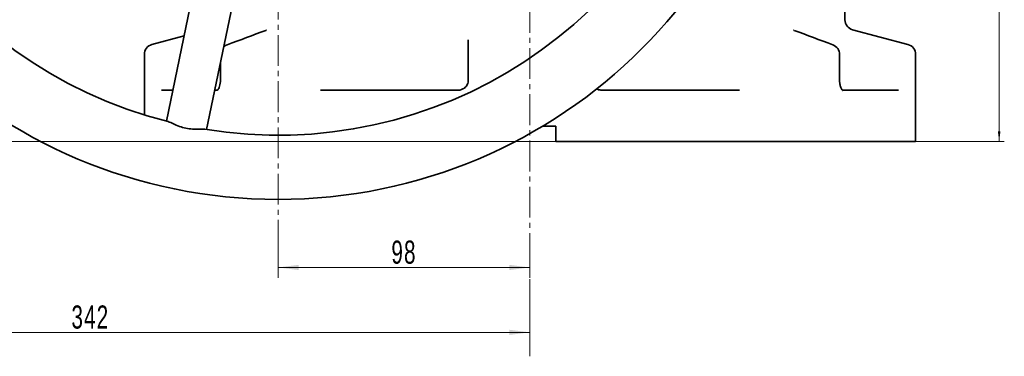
# Model space of a CAD drawing. Header units: millimetres. Extents: x -1136 to 1210, y -426 to 905.
# Tile 2 of 33: x -939 to -556, y 289 to 420. Entities that reach past the tile are written whole.
import ezdxf

# ---------------------------------------------------------------- set-up
doc = ezdxf.new("R2010")
doc.units = ezdxf.units.MM
doc.linetypes.add('点画线', pattern=[18, 12, -2, 2, -2])
doc.layers.get('0').update_dxf_attribs({"lineweight": 35})
for name, color, linetype, lineweight in [('中心线层', 1, '点画线', 18), ('尺寸线层', 110, 'Continuous', 18), ('粗实线层', 7, 'Continuous', 35)]:
    doc.layers.add(name, color=color, linetype=linetype, lineweight=lineweight)
doc.styles.add('标准', font='txt', dxfattribs={"width": 0.667})
doc.dimstyles.new('标准', dxfattribs={"dimtxt": 4.5, "dimasz": 4, "dimexe": 2, "dimexo": 0, "dimgap": 1.2625, "dimtad": 1, "dimdec": 3, "dimdsep": 46, "dimtxsty": '标准', "dimblk": '_CAXARROW', "dimcen": 0, "dimdle": 8, "dimaunit": 1, "dimazin": 2, "dimtfac": 0.707107, "dimtdec": 3, "dimtix": 1, "dimtmove": 2, "dimatfit": 3, "dimfxl": 0, "dimfrac": 2, "dimtolj": 1, "dimarcsym": 0})

# ---------------------------------------------------------------- blocks, each defined once
blk = doc.blocks.new('*X2')
at = {"layer": '尺寸线层', "linetype": 'Continuous', "lineweight": 18}
for points in [[(-838.01, 323.78), (-830.01, 324.78), (-830.01, 322.78)], [(-740.01, 323.78), (-748.01, 324.78), (-748.01, 322.78)]]:
    blk.add_hatch(color=0, dxfattribs=at).paths.add_polyline_path(points, flags=0)
at = {"layer": '尺寸线层', "color": 0, "linetype": 'Continuous'}
for p, q in [((-838.01, 342.03), (-838.01, 319.78)), ((-740.01, 329.96), (-740.01, 319.78))]:
    blk.add_line(p, q, dxfattribs=at)
at = {"layer": '尺寸线层', "color": 0, "linetype": 'Continuous', "lineweight": 18}
blk.add_line((-838.01, 323.78), (-740.01, 323.78), dxfattribs=at)
at = {"layer": '尺寸线层', "color": 0, "insert": (-789.01, 329.68), "char_height": 9, "width": 18, "attachment_point": 5, "line_spacing_factor": 0.689862, "style": '标准'}
blk.add_mtext('\\T1.1;98', dxfattribs=at)
blk = doc.blocks.new('_CAXARROW')
blk.add_hatch(color=0).paths.add_polyline_path([(0, 0), (-1, 0.125), (-1, -0.125)], flags=0)
blk = doc.blocks.new('*X3')
at = {"layer": '尺寸线层', "linetype": 'Continuous', "lineweight": 18}
for points in [[(-1082.01, 298.52), (-1074.01, 299.52), (-1074.01, 297.52)], [(-740.01, 298.52), (-748.01, 299.52), (-748.01, 297.52)]]:
    blk.add_hatch(color=0, dxfattribs=at).paths.add_polyline_path(points, flags=0)
at = {"layer": '尺寸线层', "color": 0, "linetype": 'Continuous'}
for p, q in [((-1082.01, 527.78), (-1082.01, 294.52)), ((-740.01, 308.87), (-740.01, 294.52))]:
    blk.add_line(p, q, dxfattribs=at)
at = {"layer": '尺寸线层', "color": 0, "linetype": 'Continuous', "lineweight": 18}
blk.add_line((-1082.01, 298.52), (-740.01, 298.52), dxfattribs=at)
at = {"layer": '尺寸线层', "color": 0, "insert": (-911.01, 304.42), "char_height": 9, "width": 23.4117, "attachment_point": 5, "line_spacing_factor": 0.689862, "style": '标准'}
blk.add_mtext('\\T1.1;342', dxfattribs=at)
blk = doc.blocks.new('*X4')
at = {"layer": '尺寸线层', "linetype": 'Continuous', "lineweight": 18}
for points in [[(-557.5, 550.28), (-557, 546.28), (-558, 546.28)], [(-557.5, 372.78), (-557, 376.78), (-558, 376.78)]]:
    blk.add_hatch(color=0, dxfattribs=at).paths.add_polyline_path(points, flags=0)
at = {"layer": '尺寸线层', "color": 0, "linetype": 'Continuous'}
for p, q in [((-618.01, 550.28), (-555.5, 550.28)), ((-590.01, 372.78), (-555.5, 372.78))]:
    blk.add_line(p, q, dxfattribs=at)
at = {"layer": '尺寸线层', "color": 0, "linetype": 'Continuous', "lineweight": 18}
blk.add_line((-557.5, 550.28), (-557.5, 372.78), dxfattribs=at)
at = {"layer": '尺寸线层', "color": 0, "insert": (-560.45, 461.53), "char_height": 4.5, "width": 16.6583, "attachment_point": 5, "rotation": 90, "line_spacing_factor": 0.689862, "style": '标准'}
blk.add_mtext('\\T1.1;177.5', dxfattribs=at)
blk = doc.blocks.new('*X5')
at = {"layer": '尺寸线层', "linetype": 'Continuous', "lineweight": 18}
for points in [[(-1123.87, 905.28), (-1122.87, 897.28), (-1124.87, 897.28)], [(-1123.87, 372.78), (-1122.87, 380.78), (-1124.87, 380.78)]]:
    blk.add_hatch(color=0, dxfattribs=at).paths.add_polyline_path(points, flags=0)
at = {"layer": '尺寸线层', "color": 0, "linetype": 'Continuous'}
for p, q in [((-1004.01, 905.28), (-1127.87, 905.28)), ((-730.01, 372.78), (-1127.87, 372.78))]:
    blk.add_line(p, q, dxfattribs=at)
at = {"layer": '尺寸线层', "color": 0, "linetype": 'Continuous', "lineweight": 18}
blk.add_line((-1123.87, 905.28), (-1123.87, 372.78), dxfattribs=at)
at = {"layer": '尺寸线层', "color": 0, "insert": (-1129.77, 639.03), "char_height": 9, "width": 36.3182, "attachment_point": 5, "rotation": 90, "line_spacing_factor": 0.689862, "style": '标准'}
blk.add_mtext('\\T1.1;532.5', dxfattribs=at)

msp = doc.modelspace()

# ---------------------------------------------------------------- linework, layer by layer
at = {"layer": '中心线层'}
for p, q in [((-838.0081, 330.2778), (-838.0081, 770.2778)), ((-740.0081, 289.1805), (-740.0081, 643.5886))]:
    msp.add_line(p, q, dxfattribs=at)
at = {"layer": '粗实线层'}
for p, q in [((-851.1992, 526.1481), (-881.4463, 380.7546)), ((-835.5346, 522.8893), (-865.7816, 377.4958)), ((-617.5081, 420.2157), (-617.5081, 423.2778)), ((-874.5465, 413.9207), (-887.0433, 410.5722)), ((-614.5433, 416.352), (-592.9728, 410.5722)), ((-764.0081, 412.3427), (-764.0081, 406.7085)), ((-890.0081, 383.182), (-890.0081, 406.7085)), ((-764.0081, 406.7085), (-764.0081, 396.7778)), ((-619.6016, 396.7778), (-619.6016, 406.7085)), ((-590.0081, 372.7778), (-590.0081, 406.7085)), ((-860.4146, 403.2946), (-860.4146, 396.7778)), ((-883.298, 392.7778), (-878.945, 392.7778)), ((-862.6024, 392.7778), (-861.5463, 392.7778)), ((-821.5304, 392.7778), (-768.0081, 392.7778)), ((-712.0081, 392.7778), (-658.4858, 392.7778)), ((-618.4684, 392.7778), (-596.7182, 392.7778)), ((-730.0081, 378.7778), (-735.1113, 378.7778)), ((-730.0081, 378.7778), (-730.0081, 372.7778)), ((-590.0081, 372.7778), (-730.0081, 372.7778))]:
    msp.add_line(p, q, dxfattribs=at)
msp.add_circle((-838.0081, 550.2778), 200, dxfattribs=at)
for centre, radius, start, end in [((-838.0081, 550.2778), 175, 170.6136, 255.882496), ((-838.0081, 550.2778), 175, 260.6136, 345.882496), ((-613.5081, 420.2157), 4, 180, 255), ((-886.0081, 406.7085), 4, 105, 180), ((-856.4146, 406.7085), 4, 110.57456, 131.878172), ((-623.6016, 406.7085), 4, 0, 69.42544), ((-594.0081, 406.7085), 4, 0, 75)]:
    msp.add_arc(centre, radius, start, end, dxfattribs=at)
for centre, major_axis, ratio, start_param, end_param in [((-841.3805, 412.3427), (-1.4014, 3.7464), 0.68359934, 6.28171556, 6.28172342), ((-638.6356, 412.3427), (1.4014, 3.7465), 0.68359935, 0.00145469, 0.00631695), ((-856.4146, 406.7085), (-1.4057, 3.7449), 0.68344239, 6.28179257, 6.28318742), ((-623.6016, 406.7085), (1.4057, 3.7449), 0.68344239, 6.28318321, 6.28457806)]:
    msp.add_ellipse(centre, major_axis=major_axis, ratio=ratio, start_param=start_param, end_param=end_param, dxfattribs=at)
for points in [[(-857.7529, 410.4772), (-852.7618, 412.3507), (-847.7702, 414.2218), (-842.7777, 416.0893)], [(-842.7777, 416.0893), (-842.6719, 416.1289), (-842.5712, 416.1678), (-842.4759, 416.2056)], [(-637.5544, 416.2087), (-637.4782, 416.1785), (-637.4006, 416.1483), (-637.3206, 416.1179)], [(-637.2384, 416.0893), (-632.2459, 414.2218), (-627.2543, 412.3507), (-622.2633, 410.4772)], [(-861.6798, 392.6465), (-861.6798, 392.6465), (-861.6779, 392.6479), (-861.6741, 392.6508)], [(-861.5805, 392.7396), (-861.5802, 392.74), (-861.5799, 392.7403), (-861.5795, 392.7407)]]:
    msp.add_open_spline(points, degree=3, dxfattribs=at)
for points, knots in [([(-861.6816, 392.6461), (-861.6816, 392.6461), (-861.6782, 392.6484), (-861.6424, 392.677), (-861.5462, 392.7634), (-861.3252, 393.0647), (-861.2064, 393.2568), (-860.9748, 393.7297), (-860.859, 394.019), (-860.6529, 394.6899), (-860.5636, 395.0884), (-860.4442, 395.9122), (-860.4119, 396.3474), (-860.4119, 396.7778)], [0, 0, 0, 0, 0.20725837, 0.20725837, 1.13996355, 1.13996355, 1.90202305, 1.90202305, 2.69126484, 2.69126484, 3.55861584, 3.55861584, 4.4196557, 4.4196557, 4.4196557, 4.4196557]), ([(-764.0081, 396.7778), (-764.0081, 396.1781), (-764.2862, 394.9704), (-765.6427, 393.2882), (-767.1252, 392.7778), (-768.0081, 392.7778)], [0, 0, 0, 0, 1.78875656, 3.57751311, 6.26064795, 6.26064795, 6.26064795, 6.26064795]), ([(-619.6042, 396.7778), (-619.6042, 396.3349), (-619.57, 395.8868), (-619.4434, 395.0397), (-619.3483, 394.6304), (-619.1237, 393.9259), (-618.9923, 393.6164), (-618.7341, 393.1255), (-618.6045, 392.939), (-618.4241, 392.7231), (-618.3623, 392.6711), (-618.3367, 392.6515), (-618.3341, 392.6497), (-618.3341, 392.6497)], [0, 0, 0, 0, 0.87820302, 0.87820302, 1.76736834, 1.76736834, 2.62776189, 2.62776189, 3.47838654, 3.47838654, 4.22907386, 4.22907386, 4.4170079, 4.4170079, 4.4170079, 4.4170079]), ([(-712.0081, 392.7778), (-712.5967, 392.7778), (-713.3056, 392.9355), (-713.9371, 393.2722), (-714.0394, 393.3327)], [0, 0, 0, 0, 1.77421285, 2.12727622, 2.12727622, 2.12727622, 2.12727622]), ([(-866.5491, 377.6209), (-866.5829, 377.6265), (-866.6177, 377.6316), (-867.1548, 377.7022), (-867.8644, 377.6845), (-869.4677, 377.6407), (-870.3495, 377.616), (-872.1234, 377.7023), (-872.9845, 377.7984), (-874.7229, 378.1602), (-875.5509, 378.4157), (-877.212, 379.0442), (-878.0108, 379.4186), (-879.4631, 380.098), (-880.1064, 380.3969), (-880.6262, 380.5459), (-880.6598, 380.555), (-880.6926, 380.5632)], [0, 0, 0, 0, 0.18918696, 0.18918696, 2.82575443, 2.82575443, 5.2280604, 5.2280604, 7.3288057, 7.3288057, 9.42981085, 9.42981085, 11.83266434, 11.83266434, 14.46876375, 14.46876375, 14.65558826, 14.65558826, 14.65558826, 14.65558826])]:
    msp.add_open_spline(points, degree=3, knots=knots, dxfattribs=at)

# ---------------------------------------------------------------- dimensions: what is measured, and where the dimension line sits
at = {"layer": '尺寸线层'}
for base, p1, p2, override, picture, middle in [((-1123.8683, 372.7778), (-1004.0081, 905.2778), (-730.0081, 372.7778), {"dimscale": 2, "dimsah": 1, "dimtfill": 1, "dimtzin": 0}, '*X5', (-1129.7683, 639.0278)), ((-557.5044, 372.7778), (-618.0081, 550.2778), (-590.0081, 372.7778), {"dimsah": 1, "dimtfill": 1, "dimtzin": 0}, '*X4', (-560.4544, 461.5278))]:
    dim = msp.add_linear_dim(base=base, p1=p1, p2=p2, angle=270, dimstyle='标准', override=override, dxfattribs=at)
    dim.commit()
    dim.dimension.update_dxf_attribs({"geometry": picture, "text_midpoint": middle, "dimtype": 160})
for base, p1, p2, picture, middle in [((-740.0081, 298.5205), (-1082.0081, 527.7778), (-740.0081, 308.8664), '*X3', (-911.0081, 304.4205)), ((-740.0081, 323.7817), (-838.0081, 342.0306), (-740.0081, 329.9604), '*X2', (-789.0081, 329.6817))]:
    dim = msp.add_linear_dim(base=base, p1=p1, p2=p2, dimstyle='标准', override={"dimscale": 2, "dimsah": 1, "dimtfill": 1, "dimtzin": 0}, dxfattribs=at)
    dim.commit()
    dim.dimension.update_dxf_attribs({"geometry": picture, "text_midpoint": middle, "dimtype": 160})

doc.saveas('drawing.dxf')
